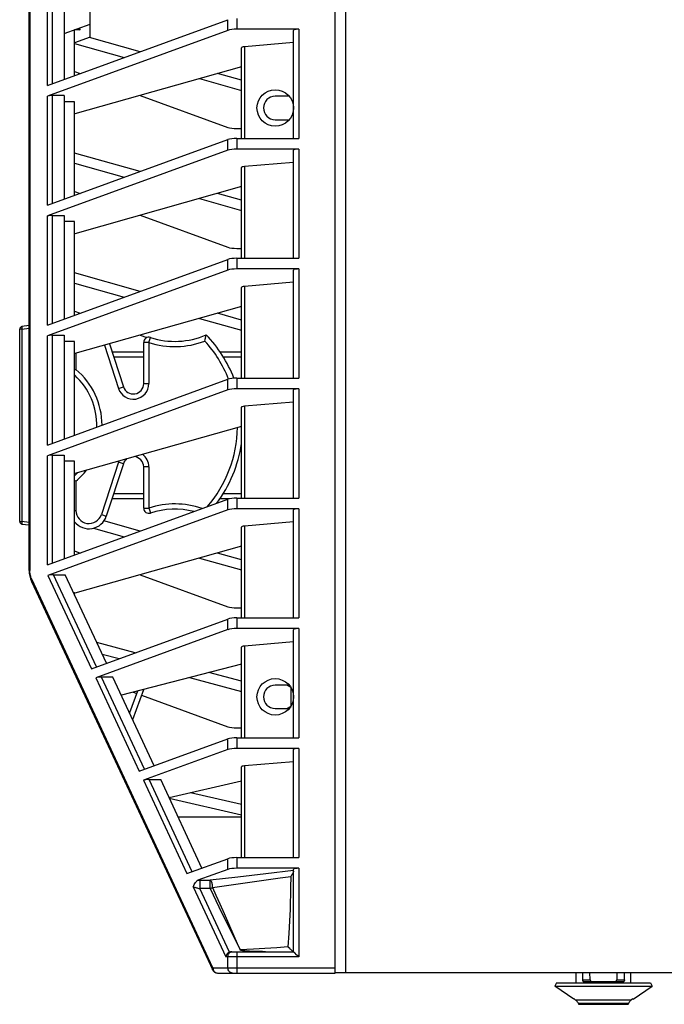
# Model space of a CAD drawing. Header units: inches. Extents: x 0 to 146, y 0 to 57.
# Tile 6 of 13: x 39.49 to 44.36, y 19.08 to 26.52. Entities that reach past the tile are written whole.
import ezdxf

# ---------------------------------------------------------------- set-up
doc = ezdxf.new("R2010")
doc.units = ezdxf.units.IN
doc.header["$LTSCALE"] = 4.033333
doc.header["$MEASUREMENT"] = 0
doc.layers.get('0').update_dxf_attribs({"linetype": 'CONTINUOUS'})

msp = doc.modelspace()

# ---------------------------------------------------------------- linework, layer by layer
at = {"color": 7, "linetype": 'Continuous'}
for p, q in [((41.8724, 19.3177), (41.8724, 33.8099)), ((41.9511, 33.1406), (41.9511, 19.3217)), ((39.5594, 22.3597), (39.5594, 30.7679)), ((39.5648, 30.7679), (39.5648, 22.3597)), ((39.6991, 26.0231), (39.6991, 26.8442)), ((39.7331, 26.8484), (39.7331, 26.0355)), ((39.8251, 26.8484), (39.8251, 26.0691)), ((40.022, 26.3886), (40.022, 26.739)), ((39.6991, 26.0231), (41.0622, 26.5198)), ((39.8251, 26.4154), (40.022, 26.487)), ((41.0622, 26.4393), (41.0622, 26.5198)), ((41.1302, 26.5281), (41.1302, 26.4476)), ((41.0622, 26.4393), (39.6991, 25.9426)), ((39.9039, 26.0978), (39.9039, 26.444)), ((39.9452, 26.4437), (39.9039, 26.4437)), ((39.9304, 26.4537), (39.9432, 26.4437)), ((39.9399, 26.4571), (39.9432, 26.4437)), ((39.9452, 26.4437), (39.9418, 26.4578)), ((41.5968, 26.4476), (41.1302, 26.4476)), ((41.5574, 25.6226), (41.5574, 26.4393)), ((41.5968, 26.4476), (41.5968, 25.6226)), ((40.022, 26.3886), (39.9039, 26.3456)), ((39.9039, 26.3404), (40.2792, 26.2345)), ((40.3983, 26.2779), (40.015, 26.386)), ((41.5574, 26.3472), (41.1885, 26.3158)), ((41.1637, 25.6226), (41.1637, 26.3081)), ((41.1885, 26.3158), (41.1885, 25.6226)), ((39.9039, 26.1282), (39.9457, 26.113)), ((41.1637, 26.164), (39.9047, 25.8088)), ((41.1637, 26.062), (40.9829, 26.113)), ((40.8464, 26.0745), (41.1637, 25.9849)), ((39.6991, 25.1176), (39.6991, 25.9426)), ((39.7331, 25.9468), (39.7331, 25.13)), ((39.8251, 25.9468), (39.7331, 25.9468)), ((39.8251, 25.9468), (39.8251, 25.1636)), ((39.9039, 25.9001), (39.8251, 25.9001)), ((39.9039, 25.1922), (39.9039, 25.9001)), ((40.3983, 25.9481), (41.0622, 25.7061)), ((41.5248, 25.9417), (41.4196, 25.9417)), ((41.4196, 25.7645), (41.525, 25.7645)), ((41.1302, 25.6978), (41.1637, 25.6978)), ((39.6991, 25.1176), (41.0622, 25.6143)), ((41.0622, 25.5338), (41.0622, 25.6143)), ((41.1302, 25.6226), (41.1302, 25.5421)), ((41.1302, 25.6226), (41.5968, 25.6226)), ((41.0622, 25.5338), (39.6991, 25.0371)), ((41.5968, 25.5421), (41.1302, 25.5421)), ((41.5574, 24.7171), (41.5574, 25.5338)), ((41.5968, 25.5421), (41.5968, 24.7171)), ((40.3983, 25.3724), (39.9039, 25.5119)), ((41.5574, 25.4417), (41.1885, 25.4103)), ((39.9039, 25.4349), (40.2792, 25.329)), ((41.1637, 24.7171), (41.1637, 25.4026)), ((41.1885, 25.4103), (41.1885, 24.7171)), ((39.9039, 25.2227), (39.9457, 25.2075)), ((41.1637, 25.2585), (39.9047, 24.9033)), ((40.8464, 25.169), (41.1637, 25.0794)), ((41.1637, 25.1564), (40.9829, 25.2075)), ((39.6991, 24.2121), (39.6991, 25.0371)), ((39.7331, 25.0413), (39.7331, 24.2245)), ((39.7331, 25.0413), (39.8251, 25.0413)), ((39.8251, 25.0413), (39.8251, 24.258)), ((39.9039, 24.9946), (39.8251, 24.9946)), ((39.9039, 24.2867), (39.9039, 24.9946)), ((40.3983, 25.0425), (41.0622, 24.8006)), ((41.1302, 24.7923), (41.1637, 24.7923)), ((39.6991, 24.2121), (41.0622, 24.7088)), ((41.0622, 24.6283), (41.0622, 24.7088)), ((41.1302, 24.7171), (41.1302, 24.6366)), ((41.1302, 24.7171), (41.5968, 24.7171)), ((41.0622, 24.6283), (39.6991, 24.1316)), ((41.5968, 24.6366), (41.1302, 24.6366)), ((41.5574, 23.8116), (41.5574, 24.6282)), ((41.5968, 24.6366), (41.5968, 23.8116)), ((40.3983, 24.4669), (39.9039, 24.6064)), ((39.9039, 24.5294), (40.2792, 24.4235)), ((41.1637, 23.8116), (41.1637, 24.497)), ((41.5574, 24.5362), (41.1885, 24.5048)), ((41.1885, 24.5048), (41.1885, 23.8116)), ((41.1637, 24.353), (39.9047, 23.9978)), ((39.9039, 24.3172), (39.9457, 24.302)), ((40.8464, 24.2635), (41.1637, 24.1739)), ((41.1637, 24.2509), (40.9829, 24.302)), ((39.4885, 22.7288), (39.4885, 24.1823)), ((39.5058, 24.1823), (39.4885, 24.1823)), ((39.5594, 24.2085), (39.5058, 24.2018)), ((39.5058, 24.1823), (39.5594, 24.189)), ((39.5058, 24.1823), (39.5058, 22.7288)), ((39.6991, 23.3066), (39.6991, 24.1316)), ((39.7331, 24.1358), (39.7331, 23.319)), ((39.7331, 24.1358), (39.8251, 24.1358)), ((39.8251, 24.1358), (39.8251, 23.3525)), ((40.3983, 24.137), (40.45, 24.1182)), ((40.4649, 24.0819), (40.4772, 24.1193)), ((39.9039, 24.0891), (39.8251, 24.0891)), ((39.9039, 23.3812), (39.9039, 24.0891)), ((40.1284, 24.0609), (40.2345, 23.7344)), ((40.1663, 24.0716), (40.2719, 23.7466)), ((40.4255, 23.7709), (40.4255, 24.0819)), ((40.4649, 24.0819), (40.4255, 24.0819)), ((40.4649, 24.0819), (40.4649, 23.7709)), ((39.9137, 24.0003), (39.9137, 23.8781)), ((40.1861, 24.0107), (40.4255, 24.0107)), ((40.4255, 23.9713), (40.1989, 23.9713)), ((41.0018, 24.0107), (41.1637, 24.0107)), ((41.1637, 23.9713), (41.0279, 23.9713)), ((39.6991, 23.3066), (41.0622, 23.8033)), ((41.0622, 23.7228), (41.0622, 23.8033)), ((41.1302, 23.8116), (41.5968, 23.8116)), ((41.1302, 23.8116), (41.1302, 23.7311)), ((40.2345, 23.7344), (40.2719, 23.7466)), ((40.4255, 23.7709), (40.4649, 23.7709)), ((41.5968, 23.7311), (41.1302, 23.7311)), ((41.5968, 23.7311), (41.5968, 22.9061)), ((41.0622, 23.7228), (39.6991, 23.2261)), ((41.5574, 22.9061), (41.5574, 23.7227)), ((41.1637, 22.9061), (41.1637, 23.5915)), ((41.5574, 23.6307), (41.1885, 23.5993)), ((41.1885, 23.5993), (41.1885, 22.9061)), ((41.1637, 23.4475), (39.9047, 23.0923)), ((39.6991, 22.4011), (39.6991, 23.2261)), ((39.7331, 23.2302), (39.8251, 23.2302)), ((39.7331, 23.2302), (39.7331, 22.4135)), ((39.8251, 23.2302), (39.8251, 22.447)), ((39.9039, 23.1836), (39.8251, 23.1836)), ((39.9039, 22.4757), (39.9039, 23.1836)), ((40.2345, 23.1775), (40.1058, 22.7813)), ((40.2719, 23.1653), (40.1432, 22.7692)), ((40.2719, 23.1653), (40.2345, 23.1775)), ((40.4649, 23.141), (40.4255, 23.141)), ((40.4255, 22.83), (40.4255, 23.141)), ((40.4649, 23.141), (40.4649, 22.83)), ((39.9137, 23.0337), (39.9137, 22.8118)), ((40.1986, 22.9398), (40.4255, 22.9398)), ((41.0274, 22.9398), (41.1637, 22.9398)), ((39.6991, 22.4011), (41.0622, 22.8978)), ((40.4255, 22.9004), (40.1858, 22.9004)), ((41.0715, 22.9004), (41.0015, 22.9004)), ((41.0622, 22.8173), (41.0622, 22.8978)), ((41.1302, 22.9061), (41.5968, 22.9061)), ((41.1302, 22.9061), (41.1302, 22.8256)), ((41.0622, 22.8173), (39.7021, 22.3217)), ((39.9039, 22.8118), (39.9137, 22.8118)), ((40.1058, 22.7813), (40.1432, 22.7692)), ((40.4255, 22.83), (40.4649, 22.83)), ((41.5968, 22.8256), (41.1302, 22.8256)), ((41.5574, 22.0006), (41.5574, 22.8172)), ((41.5968, 22.8256), (41.5968, 22.0006)), ((39.4885, 22.7288), (39.5058, 22.7288)), ((39.5594, 22.7221), (39.5058, 22.7288)), ((39.5058, 22.7093), (39.5594, 22.7026)), ((39.9039, 22.7183), (39.9138, 22.7155)), ((40.3983, 22.6559), (40.1249, 22.733)), ((41.5574, 22.7252), (41.1885, 22.6938)), ((41.1885, 22.6938), (41.1885, 22.0006)), ((40.0456, 22.6783), (40.2792, 22.6125)), ((41.1637, 22.0006), (41.1637, 22.686)), ((41.1637, 22.542), (39.9047, 22.1867)), ((39.9039, 22.5062), (39.9457, 22.4909)), ((41.1637, 22.4399), (40.9829, 22.4909)), ((40.8464, 22.4524), (41.1637, 22.3629)), ((39.5594, 22.3597), (39.5648, 22.3597)), ((39.7021, 22.3217), (40.0309, 21.6165)), ((40.0698, 21.6307), (39.745, 22.3272)), ((39.745, 22.3272), (39.8321, 22.3272)), ((40.1443, 21.6578), (39.8321, 22.3272)), ((40.3983, 22.326), (41.0622, 22.0841)), ((39.5778, 22.2765), (40.947, 19.3404)), ((40.9486, 19.357), (39.5795, 22.2931)), ((39.9039, 22.1896), (39.8963, 22.1896)), ((39.9039, 22.1734), (39.9039, 22.1896)), ((41.1302, 22.0758), (41.1637, 22.0758)), ((40.0309, 21.6165), (41.0622, 21.9923)), ((41.0622, 21.9118), (41.0622, 21.9923)), ((41.1302, 22.0006), (41.5968, 22.0006)), ((41.1302, 22.0006), (41.1302, 21.9201)), ((41.0622, 21.9118), (40.063, 21.5477)), ((41.5968, 21.9201), (41.1302, 21.9201)), ((41.5574, 21.0951), (41.5574, 21.9117)), ((41.5968, 21.9201), (41.5968, 21.0951)), ((40.3623, 21.7372), (40.0707, 21.8157)), ((41.5574, 21.8197), (41.1885, 21.7883)), ((40.1117, 21.7277), (40.2407, 21.6929)), ((41.1637, 21.0951), (41.1637, 21.7805)), ((41.1885, 21.7883), (41.1885, 21.0951)), ((41.1637, 21.6521), (40.2569, 21.4164)), ((41.1637, 21.5216), (40.9171, 21.588)), ((40.063, 21.5477), (40.3918, 20.8425)), ((40.193, 21.5532), (40.1059, 21.5532)), ((40.4307, 20.8567), (40.1059, 21.5532)), ((40.5052, 20.8838), (40.193, 21.5532)), ((40.7715, 21.5501), (41.1637, 21.4446)), ((40.3792, 21.4482), (40.3191, 21.2829)), ((40.3426, 21.2325), (40.4255, 21.4602)), ((40.346, 21.4395), (40.3726, 21.4299)), ((41.5248, 21.4929), (41.4196, 21.4929)), ((41.5397, 21.4736), (41.5064, 21.4929)), ((41.5397, 21.335), (41.5397, 21.4736)), ((40.4096, 21.4164), (41.0622, 21.1786)), ((41.4196, 21.3157), (41.525, 21.3157)), ((41.5064, 21.3157), (41.5397, 21.335)), ((41.1302, 21.1703), (41.1637, 21.1703)), ((40.3918, 20.8425), (41.0622, 21.0868)), ((41.0622, 21.0063), (41.0622, 21.0868)), ((41.1302, 21.0951), (41.5968, 21.0951)), ((41.1302, 21.0951), (41.1302, 21.0146)), ((41.0622, 21.0063), (40.4239, 20.7737)), ((41.5968, 21.0146), (41.1302, 21.0146)), ((41.5574, 20.1895), (41.5574, 21.0062)), ((41.5968, 21.0146), (41.5968, 20.1895)), ((41.5574, 20.9141), (41.1885, 20.8828)), ((41.1637, 20.1895), (41.1637, 20.875)), ((41.1885, 20.8828), (41.1885, 20.1895)), ((40.4239, 20.7737), (40.7528, 20.0685)), ((40.4668, 20.7792), (40.554, 20.7792)), ((40.7916, 20.0827), (40.4668, 20.7792)), ((40.8661, 20.1098), (40.554, 20.7792)), ((41.1637, 20.7672), (40.6183, 20.6412)), ((41.1637, 20.5898), (40.7805, 20.6787)), ((40.6193, 20.639), (41.1637, 20.5128)), ((41.1637, 20.4949), (40.6866, 20.4949)), ((40.7528, 20.0685), (41.0622, 20.1812)), ((41.0622, 20.1007), (41.0622, 20.1812)), ((41.1302, 20.1895), (41.5968, 20.1895)), ((41.1302, 20.1895), (41.1302, 20.109)), ((41.0622, 20.1007), (40.8357, 20.0182)), ((41.5968, 20.109), (41.1302, 20.109)), ((41.5574, 20.0918), (41.3479, 20.0671)), ((41.5574, 19.4791), (41.5574, 20.1007)), ((41.5968, 20.109), (41.5968, 19.4398)), ((40.8485, 20.0185), (40.927, 20.0185)), ((40.851, 20.0185), (40.851, 19.9554)), ((41.1378, 20.0427), (40.927, 20.0185)), ((40.927, 19.9554), (40.927, 20.0185)), ((41.3479, 20.0671), (41.1378, 20.0427)), ((41.5372, 20.0482), (41.5358, 19.9643)), ((40.7992, 19.9689), (41.046, 19.4398)), ((40.927, 19.9554), (40.851, 19.9554)), ((41.0745, 19.4759), (40.851, 19.9554)), ((40.927, 19.9554), (40.9944, 19.8175)), ((40.9944, 19.8175), (41.0623, 19.6797)), ((41.0623, 19.6797), (41.1309, 19.5421)), ((41.0662, 19.6913), (41.1309, 19.542)), ((41.1309, 19.5421), (41.1537, 19.4932)), ((41.5968, 19.4398), (41.046, 19.4398)), ((41.0622, 19.357), (41.0622, 19.4398)), ((41.091, 19.4791), (41.5574, 19.4791)), ((41.1302, 19.4791), (41.1302, 19.3177)), ((41.2122, 19.4826), (41.2061, 19.483)), ((41.2188, 19.4822), (41.2122, 19.4826)), ((41.2259, 19.4818), (41.2188, 19.4822)), ((41.2336, 19.4815), (41.2259, 19.4818)), ((41.242, 19.4811), (41.2336, 19.4815)), ((41.251, 19.4808), (41.242, 19.4811)), ((41.2608, 19.4805), (41.251, 19.4808)), ((41.2714, 19.4802), (41.2608, 19.4805)), ((41.2828, 19.4799), (41.2714, 19.4802)), ((41.3018, 19.4796), (41.2828, 19.4799)), ((41.3231, 19.4793), (41.3018, 19.4796)), ((41.3471, 19.4792), (41.3231, 19.4793)), ((40.9486, 19.357), (41.8724, 19.357)), ((40.9826, 19.3177), (41.8724, 19.3177)), ((41.8724, 19.3217), (45.5732, 19.3217)), ((43.6932, 19.2429), (43.6932, 19.3217)), ((43.7408, 19.3217), (43.7414, 19.2663)), ((43.7414, 19.2663), (43.7999, 19.2663)), ((43.7999, 19.2663), (43.7978, 19.3217)), ((44.002, 19.3217), (43.9999, 19.2663)), ((43.9999, 19.2663), (44.0584, 19.2663)), ((44.0584, 19.2663), (44.0591, 19.3217)), ((44.1066, 19.2429), (44.1066, 19.3217)), ((43.5456, 19.2429), (43.5318, 19.2191)), ((43.5318, 19.2191), (44.268, 19.2191)), ((43.676, 19.1211), (43.5318, 19.2191)), ((43.5456, 19.2429), (44.2543, 19.2429)), ((44.0479, 19.2508), (43.752, 19.2508)), ((44.1239, 19.1211), (44.268, 19.2191)), ((44.2543, 19.2429), (44.268, 19.2191)), ((43.6871, 19.1162), (43.678, 19.1223)), ((44.1219, 19.1223), (44.1128, 19.1162)), ((43.6871, 19.1162), (44.1128, 19.1162)), ((44.0895, 19.0868), (43.7103, 19.0868)), ((43.718, 19.0815), (44.0819, 19.0815))]:
    msp.add_line(p, q, dxfattribs=at)
for points in [[(39.5058, 24.2018), (39.5053, 24.2014), (39.505, 24.2002), (39.5048, 24.1984), (39.5048, 24.196), (39.5048, 24.193), (39.505, 24.1897), (39.5053, 24.186), (39.5058, 24.1823)], [(40.8878, 24.0923), (40.8896, 24.1001), (40.8913, 24.1076), (40.8929, 24.1145), (40.8954, 24.1264)], [(40.8954, 24.1264), (40.8964, 24.1311), (40.8971, 24.1347), (40.8976, 24.1372), (40.8979, 24.1386), (40.898, 24.139)], [(39.9137, 23.8781), (39.9074, 23.8751), (39.9039, 23.8735)], [(39.9137, 23.0337), (39.9074, 23.0367), (39.9039, 23.0384)], [(40.4649, 22.83), (40.4668, 22.8242), (40.4766, 22.7944)], [(40.4766, 22.7944), (40.477, 22.7931), (40.4772, 22.7926)], [(39.5058, 22.7288), (39.5053, 22.7251), (39.505, 22.7214), (39.5048, 22.7181), (39.5048, 22.7151), (39.5048, 22.7127), (39.505, 22.7109), (39.5053, 22.7097), (39.5058, 22.7093)], [(39.5659, 22.3409), (39.5652, 22.3473), (39.5649, 22.3536), (39.5648, 22.3597)], [(39.5795, 22.2931), (39.5765, 22.3001), (39.5738, 22.307), (39.5715, 22.314), (39.5696, 22.3208), (39.568, 22.3277), (39.5668, 22.3343), (39.5659, 22.3409)], [(39.5795, 22.2931), (39.5781, 22.2902), (39.5771, 22.2872), (39.5766, 22.2843), (39.5766, 22.2816), (39.577, 22.279), (39.5778, 22.2765)], [(41.5574, 20.0865), (41.5573, 20.0848), (41.557, 20.0828), (41.5563, 20.0804), (41.5554, 20.0778), (41.5542, 20.0749), (41.5527, 20.0718), (41.5509, 20.0684), (41.5488, 20.0648), (41.5464, 20.0609), (41.5436, 20.0568), (41.5406, 20.0526), (41.5372, 20.0482)], [(40.7992, 19.9689), (40.8037, 19.9783), (40.8082, 19.9869), (40.8127, 19.9947), (40.8171, 20.0015), (40.8216, 20.0073), (40.8261, 20.012), (40.8308, 20.0156), (40.8357, 20.0182)], [(40.8357, 20.0182), (40.8383, 20.0183), (40.8408, 20.0184), (40.8434, 20.0184), (40.8459, 20.0185), (40.8485, 20.0185)], [(40.9454, 19.9642), (40.9459, 19.9708), (40.9458, 19.9777), (40.9451, 19.9844), (40.9439, 19.991), (40.9421, 19.9974), (40.9398, 20.0034), (40.9371, 20.0087), (40.934, 20.0131), (40.9306, 20.0165), (40.927, 20.0185)], [(40.9454, 19.9642), (41.4557, 20.0367), (41.5372, 20.0482)], [(40.7992, 19.9689), (40.803, 19.9677), (40.8071, 19.9665), (40.8114, 19.9653), (40.8159, 19.9641), (40.8204, 19.9629), (40.825, 19.9617), (40.8296, 19.9605), (40.8341, 19.9594), (40.8429, 19.9573)], [(40.8429, 19.9573), (40.8471, 19.9563), (40.851, 19.9554)], [(40.927, 19.9554), (40.9302, 19.9565), (40.9334, 19.9577), (40.9365, 19.9591), (40.9396, 19.9606), (40.9425, 19.9623), (40.9454, 19.9642)], [(40.9454, 19.9642), (40.972, 19.9049), (41.001, 19.8397), (41.033, 19.767), (41.0662, 19.6913)], [(41.5358, 19.9643), (41.5313, 19.7974), (41.5277, 19.711), (41.5222, 19.6164), (41.516, 19.5153)], [(41.516, 19.5153), (41.4329, 19.509), (41.387, 19.5057), (41.3408, 19.5026), (41.2984, 19.5), (41.2549, 19.4977), (41.2062, 19.4954), (41.1537, 19.4932)], [(41.2061, 19.483), (41.2005, 19.4835), (41.1978, 19.4837), (41.1953, 19.4839), (41.1929, 19.4841), (41.1905, 19.4844), (41.1883, 19.4846), (41.1862, 19.4848), (41.1841, 19.4851), (41.1821, 19.4853), (41.1802, 19.4855), (41.1784, 19.4858), (41.1767, 19.486), (41.175, 19.4863), (41.1734, 19.4865), (41.1719, 19.4868), (41.1704, 19.487), (41.169, 19.4873), (41.1677, 19.4875), (41.1664, 19.4878), (41.1652, 19.4881), (41.164, 19.4883), (41.1629, 19.4886), (41.1618, 19.4889), (41.1608, 19.4892), (41.1599, 19.4895), (41.159, 19.4898), (41.1582, 19.4901), (41.1574, 19.4904), (41.1566, 19.4908), (41.156, 19.4911), (41.1553, 19.4915), (41.1548, 19.4919), (41.1543, 19.4923), (41.1539, 19.4927), (41.1537, 19.4932)], [(41.5289, 19.5027), (41.5204, 19.5109), (41.516, 19.5153)], [(41.557, 19.4791), (41.5565, 19.4792), (41.5558, 19.4796), (41.5548, 19.4802), (41.5535, 19.481), (41.552, 19.4821), (41.5502, 19.4835), (41.5481, 19.4853), (41.5457, 19.4873), (41.543, 19.4897), (41.5399, 19.4924), (41.5365, 19.4955), (41.5328, 19.499), (41.5289, 19.5027)], [(41.0745, 19.4759), (41.0681, 19.4723), (41.062, 19.4676), (41.0566, 19.4618), (41.052, 19.455), (41.0484, 19.4477), (41.046, 19.4398)], [(41.0622, 19.4398), (41.0628, 19.4474), (41.0647, 19.4546), (41.0677, 19.4613), (41.0718, 19.4672), (41.0769, 19.4722), (41.0828, 19.476), (41.0893, 19.4783), (41.0962, 19.4791)], [(41.5644, 19.4722), (41.5613, 19.4753), (41.5591, 19.4775), (41.5578, 19.4788), (41.5574, 19.4791)], [(41.5968, 19.4398), (41.5899, 19.4467), (41.5835, 19.4531), (41.5644, 19.4722)], [(40.947, 19.3404), (40.9461, 19.3428), (40.9457, 19.3455), (40.9457, 19.3482), (40.9462, 19.3511), (40.9472, 19.3541), (40.9486, 19.357)], [(40.9486, 19.357), (40.9488, 19.3529), (40.9494, 19.3488), (40.9503, 19.345), (40.9515, 19.3413), (40.953, 19.3378), (40.9548, 19.3345)], [(41.0962, 19.3177), (41.0896, 19.3184), (41.0833, 19.3206), (41.0776, 19.3241), (41.0725, 19.3288), (41.0682, 19.3347), (41.0649, 19.3416), (41.0629, 19.3491), (41.0622, 19.357)], [(40.9548, 19.3345), (40.9569, 19.3313), (40.9594, 19.3283), (40.9622, 19.3255), (40.9655, 19.3231), (40.9691, 19.3209), (40.9732, 19.3192), (40.9777, 19.3181), (40.9826, 19.3177)], [(43.7414, 19.2663), (43.7415, 19.2642), (43.7418, 19.2623), (43.7423, 19.2603), (43.7429, 19.2585), (43.7436, 19.2568), (43.7445, 19.2553), (43.7455, 19.254), (43.7467, 19.2529), (43.7479, 19.252), (43.7492, 19.2513), (43.7506, 19.2509), (43.752, 19.2508)], [(43.7999, 19.2663), (43.8001, 19.2642), (43.8004, 19.2622), (43.8009, 19.2603), (43.8016, 19.2585), (43.8024, 19.2568), (43.8033, 19.2553), (43.8044, 19.254), (43.8056, 19.2529), (43.8069, 19.252), (43.8083, 19.2513), (43.8097, 19.2509), (43.8112, 19.2508)], [(43.9887, 19.2508), (43.9902, 19.2509), (43.9916, 19.2513), (43.993, 19.252), (43.9943, 19.2529), (43.9955, 19.254), (43.9966, 19.2553), (43.9975, 19.2568), (43.9983, 19.2585), (43.9989, 19.2603), (43.9994, 19.2623), (43.9998, 19.2643), (43.9999, 19.2663)], [(44.0584, 19.2663), (44.0583, 19.2642), (44.0581, 19.2622), (44.0576, 19.2603), (44.057, 19.2585), (44.0563, 19.2568), (44.0554, 19.2553), (44.0544, 19.254), (44.0532, 19.2529), (44.052, 19.252), (44.0507, 19.2513), (44.0493, 19.2509), (44.0479, 19.2508)], [(43.7103, 19.0868), (43.7079, 19.0926), (43.7048, 19.0981), (43.7011, 19.1033), (43.6969, 19.1081), (43.6922, 19.1124), (43.6871, 19.1162)], [(43.7103, 19.0868), (43.7109, 19.0857), (43.7115, 19.0847), (43.7123, 19.0838), (43.7133, 19.083), (43.7144, 19.0824), (43.7155, 19.0819), (43.7167, 19.0816), (43.718, 19.0815)], [(44.0819, 19.0815), (44.0831, 19.0816), (44.0844, 19.0819), (44.0855, 19.0824), (44.0866, 19.083), (44.0876, 19.0838), (44.0884, 19.0847), (44.089, 19.0857), (44.0895, 19.0868)], [(44.1128, 19.1162), (44.1077, 19.1124), (44.103, 19.1081), (44.0988, 19.1033), (44.0951, 19.0981), (44.092, 19.0926), (44.0895, 19.0868)]]:
    msp.add_lwpolyline(points, dxfattribs=at)
for centre in [(41.4196, 25.8531), (41.4196, 21.4043)]:
    msp.add_circle(centre, 0.1378, dxfattribs=at)
for centre, radius, start, end in [((41.4196, 25.8531), 0.0886, 90, 270), ((39.5082, 24.1823), 0.0197, 97.12502, 180), ((40.4649, 24.0819), 0.0394, 71.79004, 180), ((40.6617, 24.6802), 0.5906, 251.79004, 293.57818), ((40.1893, 23.4559), 0.9843, 21.14421, 43.94552), ((40.6617, 24.6802), 0.6299, 251.79004, 291.02967), ((40.1893, 23.4559), 0.9449, 21.70943, 42.33378), ((39.5594, 23.4559), 0.5512, 0.05348, 49.99398), ((39.5594, 23.4559), 0.5118, 358.43345, 47.66633), ((40.3468, 23.7709), 0.1181, 198, 360), ((40.3468, 23.7709), 0.0787, 198, 360), ((40.1893, 23.4559), 0.9449, 319.3493, 358.96743), ((40.1893, 23.4559), 0.9843, 323.20433, 351.99882), ((40.3468, 23.141), 0.0787, 0, 84.40869), ((40.3468, 23.141), 0.1181, 0, 54.12953), ((40.3468, 23.141), 0.1181, 157.36748, 162), ((40.3468, 23.141), 0.0787, 127.1494, 162), ((39.5594, 23.4559), 0.5118, 312.33367, 315.53397), ((39.5594, 23.4559), 0.5512, 310.0052, 322.05513), ((40.6617, 22.2316), 0.6299, 70.9475, 108.20996), ((40.0121, 22.8118), 0.1378, 218.09608, 342), ((40.0121, 22.8118), 0.0984, 180, 342), ((40.4649, 22.83), 0.0394, 180, 288.20996), ((40.6617, 22.2316), 0.5906, 75.8869, 108.20996), ((39.5082, 22.7288), 0.0197, 180, 262.87498), ((39.7562, 22.3597), 0.1969, 180, 205), ((41.4196, 21.4043), 0.0886, 90, 270), ((40.9826, 19.357), 0.0394, 205, 270), ((43.8999, 18.7666), 0.4193, 121.96426, 122.27826), ((43.8999, 18.7666), 0.4193, 57.72174, 58.03574)]:
    msp.add_arc(centre, radius, start, end, dxfattribs=at)
for centre, major_axis, ratio, start_param, end_param in [((41.1302, 26.4309), (0.0787, 0), 0.212557, 1.570796, 2.613518), ((41.5968, 26.4393), (0.0394, 0), 0.212557, 1.570796, 3.141593), ((41.2031, 26.3081), (0.0394, 0), 0.212557, 1.951303, 3.141593), ((39.7331, 25.9384), (0.0394, 0), 0.212557, 1.570796, 2.613518), ((41.1302, 25.7146), (0.0787, 0), 0.212557, -2.613518, -1.570796), ((41.1302, 25.6059), (0.0787, 0), 0.212557, 1.570796, 2.613518), ((41.1302, 25.5254), (0.0787, 0), 0.212557, 1.570796, 2.613518), ((41.5968, 25.5338), (0.0394, 0), 0.212557, 1.570796, 3.141593), ((41.2031, 25.4026), (0.0394, 0), 0.212557, 1.951303, 3.141593), ((39.7331, 25.0329), (0.0394, 0), 0.212557, 1.570796, 2.613518), ((41.1302, 24.8091), (0.0787, 0), 0.212557, -2.613518, -1.570796), ((41.1302, 24.7004), (0.0787, 0), 0.212557, 1.570796, 2.613518), ((41.1302, 24.6199), (0.0787, 0), 0.212557, 1.570796, 2.613518), ((41.5968, 24.6282), (0.0394, 0), 0.212557, 1.570796, 3.141593), ((41.2031, 24.497), (0.0394, 0), 0.212557, 1.951303, 3.141593), ((39.7331, 24.1274), (0.0394, 0), 0.212557, 1.570796, 2.613518), ((41.1302, 23.7949), (0.0787, 0), 0.212557, 1.570796, 2.613518), ((41.1302, 23.7144), (0.0787, 0), 0.212557, 1.570796, 2.613518), ((41.5968, 23.7227), (0.0394, 0), 0.212557, 1.570796, 3.141593), ((41.2031, 23.5915), (0.0394, 0), 0.212557, 1.951303, 3.141593), ((39.7331, 23.2219), (0.0394, 0), 0.212557, 1.570796, 2.613518), ((41.1302, 22.8893), (0.0787, 0), 0.212557, 1.570796, 2.613518), ((41.1302, 22.8088), (0.0787, 0), 0.212557, 1.570796, 2.613518), ((41.5968, 22.8172), (0.0394, 0), 0.212557, 1.570796, 3.141593), ((41.2031, 22.686), (0.0394, 0), 0.212557, 1.951303, 3.141593), ((39.7378, 22.3181), (0.0425, 0.0016), 0.212004, 1.392696, 2.558975), ((41.1302, 22.0925), (0.0787, 0), 0.212557, -2.613518, -1.570796), ((41.1302, 21.9838), (0.0787, 0), 0.212557, 1.570796, 2.613518), ((41.1302, 21.9033), (0.0787, 0), 0.212557, 1.570796, 2.613518), ((41.5968, 21.9117), (0.0394, 0), 0.212557, 1.570796, 3.141593), ((41.2031, 21.7805), (0.0394, 0), 0.212557, 1.951303, 3.141593), ((40.0987, 21.5441), (0.0425, 0.0016), 0.212004, 1.392696, 2.558975), ((41.1302, 21.187), (0.0787, 0), 0.212557, -2.613518, -1.570796), ((41.1302, 21.0783), (0.0787, 0), 0.212557, 1.570796, 2.613518), ((41.1302, 20.9978), (0.0787, 0), 0.212557, 1.570796, 2.613518), ((41.5968, 21.0062), (0.0394, 0), 0.212557, 1.570796, 3.141593), ((41.2031, 20.875), (0.0394, 0), 0.212557, 1.951303, 3.141593), ((40.4596, 20.7701), (0.0425, 0.0016), 0.212004, 1.392696, 2.558975), ((41.1302, 20.1728), (0.0787, 0), 0.212557, 1.570796, 2.613518), ((41.1302, 20.0923), (0.0787, 0), 0.212557, 1.570796, 2.613518), ((41.5968, 20.1007), (0.0394, 0), 0.212557, 1.570796, 3.141593), ((41.1094, 19.4398), (0.0462, -0.0262), 0.635337, 8.582739, 8.987257)]:
    msp.add_ellipse(centre, major_axis=major_axis, ratio=ratio, start_param=start_param, end_param=end_param, dxfattribs=at)

doc.saveas('drawing.dxf')
